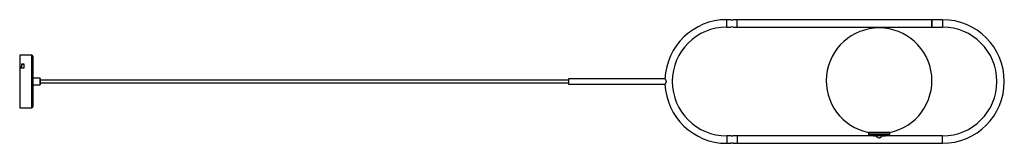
# Paper-space layout '_Inferior' of a CAD drawing. Header units: millimetres. Extents: x -1458 to 405, y -7 to 227.
import ezdxf

# ---------------------------------------------------------------- set-up
doc = ezdxf.new("R2010")
doc.units = ezdxf.units.MM

psp = doc.layouts.new('_Inferior')

# ---------------------------------------------------------------- linework, layer by layer
at = {"color": 7, "linetype": 'Continuous', "lineweight": 25}
for p, q in [((-112, 227), (-120, 227)), ((288.5, 227), (-108, 227)), ((-100, 213), (-100, 227)), ((268.5, 225.5), (268.3, 225.9)), ((268.5, 227), (268.5, 213)), ((268.5, 225.9), (268.5, 225.9)), ((-120, 213), (-112, 213)), ((-108, 213), (288.5, 213)), ((268.6, 213.7), (268.7, 213.8)), ((-1435.5, 160), (-1458.5, 160)), ((-1458.5, 160), (-1458.5, 60)), ((-1433.5, 158), (-1433.5, 62)), ((-1458.5, 138.5), (-1454.5, 138.5)), ((-1458.5, 137.9), (-1454.5, 137.9)), ((-1450.5, 135.1), (-1458.5, 135.1)), ((-1454.5, 143.2), (-1450.5, 143.2)), ((-1454.5, 137.9), (-1454.5, 143.2)), ((-1454.5, 142.7), (-1450.5, 142.7)), ((-1450.5, 143.2), (-1450.5, 135.1)), ((-1420, 116), (-1433.5, 116)), ((-1419.5, 115.5), (-1419.5, 104.5)), ((-419.5, 112.5), (-1419.5, 112.5)), ((-236.9, 115), (-419.5, 115)), ((-419.5, 115), (-419.5, 105)), ((-1433.5, 104), (-1420, 104)), ((-1419.5, 107.5), (-419.5, 107.5)), ((-419.5, 105), (-236.9, 105)), ((-1458.5, 60), (-1435.5, 60)), ((-112, 7), (-120, 7)), ((288.5, 7), (-108, 7)), ((-100, 7), (-100, -7)), ((148.5, 13.4), (148.5, 10.4)), ((188.5, 13.4), (148.5, 13.4)), ((188.5, 10.4), (188.5, 13.4)), ((-120, -7), (-112, -7)), ((-108, -7), (288.5, -7))]:
    psp.add_line(p, q, dxfattribs=at)
at = {"color": 8, "linetype": 'Continuous', "lineweight": 25}
for p, q in [((-120, 213), (-120, 227)), ((288.5, 227), (288.5, 213)), ((-1435.5, 60), (-1435.5, 160)), ((-1420, 104), (-1420, 116)), ((-120, 7), (-120, -7)), ((188.5, 10.4), (148.5, 10.4)), ((188.3, 13.3), (148.7, 13.3)), ((186.9, 8.4), (150.1, 8.4)), ((288.5, -7), (288.5, 7))]:
    psp.add_line(p, q, dxfattribs=at)
at = {"color": 7, "linetype": 'Continuous', "lineweight": 25}
for centre, radius, start, end in [((-120, 110), 117, 90, 177.5727), ((288.5, 110), 117, 270, 90), ((-120, 110), 103, 90, 270), ((-110, 206.2), 7.13, 73.9365, 106.2844), ((168.5, 111.4), 100, 281.537, 258.463), ((288.5, 110), 103, 270, 90), ((-1435.5, 158), 2, 0, 90), ((-1420, 115.5), 0.5, 0, 90), ((-1420, 104.5), 0.5, 270, 0), ((-120, 110), 117, 182.4265, 270), ((-1435.5, 62), 2, 270, 0), ((150.5, 10.4), 2, 180, 259.2221), ((186.5, 10.4), 2, 280.7779, 0), ((-110, -13.8), 7.13, 73.7156, 106.0635)]:
    psp.add_arc(centre, radius, start, end, dxfattribs=at)
for points, knots in [([(-112, 227), (-112, 227), (-111.9, 227), (-111.6, 226.9), (-111.1, 226.8), (-110.5, 226.7), (-109.8, 226.7), (-109.2, 226.8), (-108.6, 226.8), (-108.2, 226.9), (-108, 227), (-108, 227), (-108, 227)], [0, 0, 0, 0, 0.104462, 0.20883, 0.315678, 0.424631, 0.530764, 0.633485, 0.73754, 0.845507, 0.954036, 1, 1, 1, 1]), ([(268.6, 213.8), (268.6, 213.8), (268.6, 213.7), (268.5, 214.2), (268.5, 215), (268.5, 216.3), (268.5, 217.7), (268.4, 219.3), (268.4, 221), (268.4, 222.6), (268.3, 224), (268.3, 225.2), (268.3, 225.6), (268.3, 225.9)], [0, 0, 0, 0, 0.062328, 0.155367, 0.250924, 0.345659, 0.436779, 0.52989, 0.625462, 0.720153, 0.811232, 0.904414, 1, 1, 1, 1]), ([(-236.9, 115), (-236.9, 115), (-236.9, 115), (-236.7, 114.7), (-236.3, 114.1), (-235.6, 112.9), (-235, 111.6), (-234.9, 110.6), (-234.9, 110.2)], [0, 0, 0, 0, 0.045286, 0.222766, 0.404611, 0.612658, 0.852181, 1, 1, 1, 1]), ([(-234.9, 110.2), (-234.9, 109.7), (-235, 108.8), (-235.5, 107.4), (-236.1, 106.2), (-236.6, 105.4), (-236.9, 105), (-236.9, 105), (-236.9, 105)], [0, 0, 0, 0, 0.169264, 0.337309, 0.53193, 0.764608, 0.940582, 1, 1, 1, 1]), ([(-108, 7), (-108, 7), (-108.1, 7), (-108.4, 6.9), (-108.9, 6.8), (-109.5, 6.7), (-110.2, 6.7), (-110.8, 6.8), (-111.4, 6.8), (-111.8, 6.9), (-112, 7), (-112, 7), (-112, 7)], [0, 0, 0, 0, 0.1044623, 0.2088301, 0.3156776, 0.4246314, 0.5307635, 0.6334849, 0.7375403, 0.8455075, 0.9540357, 1, 1, 1, 1]), ([(150.1, 8.4), (151.8, 8.1), (155.2, 7.5), (159, 7.1), (161.2, 7), (161.6, 7)], [0, 0, 0, 0, 0.4485482, 0.8977638, 1, 1, 1, 1]), ([(162.5, 7), (162.5, 7), (162.5, 7), (162.7, 6.9), (162.7, 6.8), (162.9, 6.7), (162.9, 6.6), (163.1, 6.5), (163.2, 6.4), (163.4, 6.3), (163.5, 6.2), (163.8, 5.9), (164, 5.7), (164.6, 5.3), (164.9, 5.1), (165.5, 4.7), (165.8, 4.5), (166.5, 4.1), (166.9, 3.9), (167.5, 3.7), (167.7, 3.7), (168.1, 3.6), (168.3, 3.6), (168.7, 3.6), (168.9, 3.6), (169.3, 3.7), (169.5, 3.7), (169.9, 3.9), (170.1, 4), (170.5, 4.1), (170.7, 4.2), (171.2, 4.5), (171.5, 4.7), (172.1, 5.1), (172.4, 5.3), (173, 5.7), (173.2, 5.9), (173.6, 6.3), (173.8, 6.4), (174.2, 6.7), (174.3, 6.8), (174.4, 6.9), (174.4, 7), (174.5, 7), (174.5, 7), (174.5, 7)], [0, 0, 0, 0, 0.0625, 0.0625, 0.09375, 0.09375, 0.125, 0.125, 0.15625, 0.15625, 0.1875, 0.1875, 0.25, 0.25, 0.3125, 0.3125, 0.375, 0.375, 0.4375, 0.4375, 0.46875, 0.46875, 0.5, 0.5, 0.53125, 0.53125, 0.5625, 0.5625, 0.59375, 0.59375, 0.625, 0.625, 0.6875, 0.6875, 0.75, 0.75, 0.8125, 0.8125, 0.875, 0.875, 0.9375, 0.9375, 0.96875, 0.96875, 1, 1, 1, 1]), ([(175.4, 7.1), (176.5, 7.1), (180.4, 7.3), (184.2, 7.9), (186.9, 8.4)], [0, 0, 0, 0, 0.2988537, 1, 1, 1, 1])]:
    psp.add_open_spline(points, degree=3, knots=knots, dxfattribs=at)

doc.saveas('drawing.dxf')
